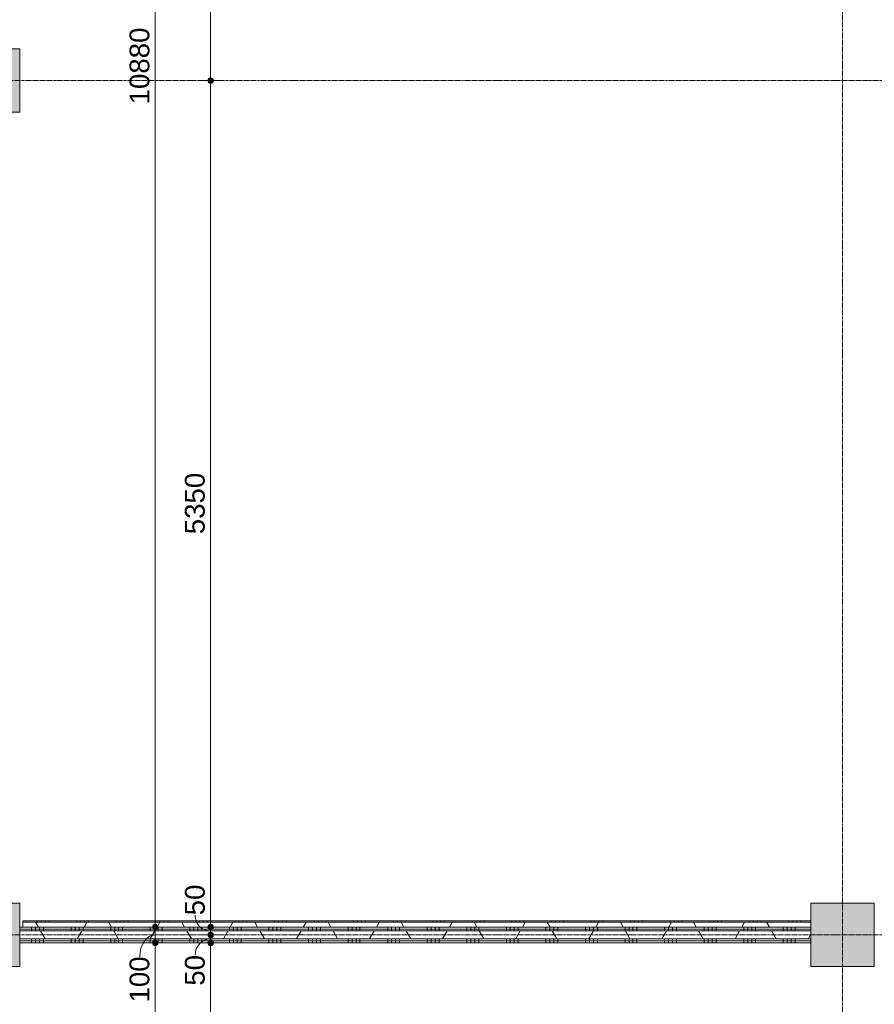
# Model space of a CAD drawing. Header units: millimetres. Extents: x 23061 to 67652, y 24168 to 59318.
# Tile 9 of 35: x 29076 to 34476, y 37362 to 43585. Entities that reach past the tile are written whole.
import ezdxf

# ---------------------------------------------------------------- set-up
doc = ezdxf.new("R2010")
doc.units = ezdxf.units.MM
doc.linetypes.add('stramien', pattern=[22.225, 12.7, -3.175, 3.175, -3.175])
doc.layers.add('00_Algemeen', color=7, linetype='Continuous', lineweight=9, true_color=0x00a600)
for name, color, linetype, lineweight in [('00_Algemeen-50', 7, 'Continuous', 9), ('22_Metselwerk', 7, 'Continuous', 18), ('25_Metaalconstructiewerk', 7, 'Continuous', 9)]:
    doc.layers.add(name, color=color, linetype=linetype, lineweight=lineweight)
doc.styles.add('Arial_1', font='arial.ttf', dxfattribs={"height": 125})
doc.dimstyles.new('00_AEE_maatvoering_2_5mm', dxfattribs={"dimscale": 304.8, "dimtxt": 127.532425, "dimasz": 0.459318, "dimexe": 0.246063, "dimexo": 0.0625, "dimgap": 0, "dimtad": 1, "dimdec": 0, "dimzin": 0, "dimdsep": 46, "dimtxsty": 'Arial_1', "dimblk1": 'DOTSMALL', "dimblk2": 'DOTSMALL', "dimsah": 1, "dimcen": 0.09, "dimdle": 0.246063, "dimazin": 0, "dimtfac": 1, "dimtdec": 4, "dimtix": 1, "dimtmove": 0, "dimatfit": 3, "dimfxl": 0.246063, "dimfxlon": 1, "dimtvp": 1, "dimtolj": 1, "dimtzin": 0, "dimarcsym": 2})
doc.dimstyles.new('00_AEE_maatvoering_2_5mm_1', dxfattribs={"dimscale": 304.8, "dimtxt": 127.532425, "dimasz": 0.459318, "dimexe": 0.246063, "dimexo": 0.0625, "dimgap": 0, "dimtad": 1, "dimdec": 0, "dimzin": 0, "dimdsep": 46, "dimtxsty": 'Arial_1', "dimblk1": 'DOTSMALL', "dimblk2": 'DOTSMALL', "dimsah": 1, "dimcen": 0.09, "dimdle": 0.246063, "dimazin": 0, "dimtfac": 1, "dimtdec": 4, "dimtix": 1, "dimtmove": 1, "dimatfit": 3, "dimfxl": 0.246063, "dimfxlon": 1, "dimtvp": 1, "dimtolj": 1, "dimtzin": 0, "dimarcsym": 2})
pattern_1 = [(270, (31476.22, 37850), (250, -4e-13), []), (270, (31451.22, 37850), (250, -4e-13), []), (270, (31426.22, 37850), (250, -4e-13), []), (270, (31401.22, 37850), (250, -4e-13), [])]
pattern_2 = [(60, (28876.22, 0), (-346.41, 200), []), (120, (28876.22, 0), (-346.41, -200), [])]

# ---------------------------------------------------------------- blocks, each defined once
blk = doc.blocks.new('Direct Shape - 2410-10368 v1 - IFC-model constructie _zonder onderbouw_ _MM21228_-1202395-02 tweede verdieping - A')
at = {"layer": '25_Metaalconstructiewerk'}
blk.add_hatch(color=256, dxfattribs=at).paths.add_polyline_path([(-200, -200), (200, -200), (200, 200), (-200, 200), (-200, -36.3)])
for p, q in [((200, 200), (-200, 200)), ((-200, 200), (-200, -200)), ((200, -200), (200, 200)), ((-200, -200), (200, -200))]:
    blk.add_line(p, q, dxfattribs=at)
blk = doc.blocks.new('Direct Shape - NLRS_28_SC_TLB_kolom vierkant prefab_gen_AT_kolom vierkant_gen_lxb 400x400_800352-1202396-02 tweede verdieping - A')
blk.add_blockref('Direct Shape - 2410-10368 v1 - IFC-model constructie _zonder onderbouw_ _MM21228_-1202395-02 tweede verdieping - A', (0, 0))
blk = doc.blocks.new('Direct Shape - NLRS_28_SC_TLB_kolom vierkant prefab_gen_AT_kolom vierkant_gen_lxb 400x400_800354-1202398-02 tweede verdieping - A')
blk.add_blockref('Direct Shape - 2410-10368 v1 - IFC-model constructie _zonder onderbouw_ _MM21228_-1202395-02 tweede verdieping - A', (0, 0))
blk = doc.blocks.new('Direct Shape - 2410-10368 v1 - IFC-model constructie _zonder onderbouw_ _MM21228_-1202427-02 tweede verdieping - A')
at = {"layer": '25_Metaalconstructiewerk'}
blk.add_hatch(color=256, dxfattribs=at).paths.add_polyline_path([(5600, 37600), (5600, 38000), (5200, 38000), (5200, 37600)])
for p, q in [((5600, 38000), (5200, 38000)), ((5200, 38000), (5200, 37600)), ((5600, 37600), (5600, 38000)), ((5200, 37600), (5600, 37600))]:
    blk.add_line(p, q, dxfattribs=at)
blk = doc.blocks.new('Direct Shape - NLRS_28_SC_TLB_kolom vierkant prefab_gen_AT_kolom vierkant_gen_lxb 400x400_800382-1202428-02 tweede verdieping - A')
blk.add_blockref('Direct Shape - 2410-10368 v1 - IFC-model constructie _zonder onderbouw_ _MM21228_-1202427-02 tweede verdieping - A', (0, 0))
blk = doc.blocks.new('2410-10368 v1 - IFC-model constructie _zonder onderbouw_ _MM21228__ifc-1-02 tweede verdieping - A')
at = {"layer": '25_Metaalconstructiewerk', "lineweight": 9}
for name, p in [('Direct Shape - NLRS_28_SC_TLB_kolom vierkant prefab_gen_AT_kolom vierkant_gen_lxb 400x400_800352-1202396-02 tweede verdieping - A', (0, 43200)), ('Direct Shape - NLRS_28_SC_TLB_kolom vierkant prefab_gen_AT_kolom vierkant_gen_lxb 400x400_800354-1202398-02 tweede verdieping - A', (0, 37800)), ('Direct Shape - NLRS_28_SC_TLB_kolom vierkant prefab_gen_AT_kolom vierkant_gen_lxb 400x400_800382-1202428-02 tweede verdieping - A', (0, 0))]:
    blk.add_blockref(name, p, dxfattribs=at)
blk = doc.blocks.new('DIMBLOCK23-02 tweede verdieping - A')
at = {"layer": '00_Algemeen-50', "transparency": 16777216}
h = blk.add_hatch(color=256, dxfattribs=at)
edge = h.paths.add_edge_path()
edge.add_arc((29932.6, 37750), 17.5, 0, 360)
h = blk.add_hatch(color=256, dxfattribs=at)
edge = h.paths.add_edge_path()
edge.add_arc((29932.6, 32450), 17.5, 0, 360)
for p, q in [((29932.6, 37750), (29857.6, 37750)), ((29932.6, 32450), (29932.6, 37750)), ((29932.6, 37750), (30007.6, 37750)), ((29932.6, 32450), (29857.6, 32450)), ((29932.6, 32450), (30007.6, 32450))]:
    blk.add_line(p, q, dxfattribs=at)
for centre in [(29932.6, 37750), (29932.6, 32450)]:
    blk.add_circle(centre, 17.5, dxfattribs=at)
at = {"layer": '00_Algemeen-50', "color": 0, "transparency": 16777216, "insert": (29770.3, 34907.7), "char_height": 125, "width": 461.471, "attachment_point": 1, "rotation": 90, "line_spacing_factor": 0.941778, "style": 'Arial_1'}
blk.add_mtext('5300', dxfattribs=at)
blk = doc.blocks.new('_DotSmall')
at = {"color": 0, "linetype": 'ByBlock', "const_width": 0.5}
blk.add_lwpolyline([(-0.0625, 0, 1), (0.0625, 0, 1)], format="xyb", close=True, dxfattribs=at)
blk = doc.blocks.new('DIMBLOCK24-02 tweede verdieping - A')
at = {"layer": '00_Algemeen-50', "transparency": 16777216}
h = blk.add_hatch(color=256, dxfattribs=at)
edge = h.paths.add_edge_path()
edge.add_arc((29932.6, 37850), 17.5, 0, 360)
h = blk.add_hatch(color=256, dxfattribs=at)
edge = h.paths.add_edge_path()
edge.add_arc((29932.6, 37750), 17.5, 0, 360)
for p, q in [((29932.6, 37850), (29857.6, 37850)), ((29932.6, 37750), (29932.6, 37850)), ((29932.6, 37850), (30007.6, 37850)), ((29932.6, 37750), (29857.6, 37750)), ((29932.6, 37750), (30007.6, 37750))]:
    blk.add_line(p, q, dxfattribs=at)
for centre in [(29932.6, 37850), (29932.6, 37750)]:
    blk.add_circle(centre, 17.5, dxfattribs=at)
blk.add_ellipse((29932.6, 37661.5), major_axis=(0, 138.5), ratio=0.708526, start_param=0, end_param=1.570796, dxfattribs=at)
at = {"layer": '00_Algemeen-50', "color": 0, "transparency": 16777216, "insert": (29770.3, 37373.1), "char_height": 125, "width": 346.103, "attachment_point": 1, "rotation": 90, "line_spacing_factor": 0.941778, "style": 'Arial_1'}
blk.add_mtext('100', dxfattribs=at)
blk = doc.blocks.new('DIMBLOCK25-02 tweede verdieping - A')
at = {"layer": '00_Algemeen-50', "transparency": 16777216}
h = blk.add_hatch(color=256, dxfattribs=at)
edge = h.paths.add_edge_path()
edge.add_arc((29932.6, 48730), 17.5, 0, 360)
h = blk.add_hatch(color=256, dxfattribs=at)
edge = h.paths.add_edge_path()
edge.add_arc((29932.6, 37850), 17.5, 0, 360)
for p, q in [((29932.6, 37850), (29932.6, 48805)), ((29932.6, 48730), (29857.6, 48730)), ((29932.6, 48730), (30007.6, 48730)), ((29932.6, 37850), (29857.6, 37850)), ((29932.6, 37850), (30007.6, 37850))]:
    blk.add_line(p, q, dxfattribs=at)
for centre in [(29932.6, 48730), (29932.6, 37850)]:
    blk.add_circle(centre, 17.5, dxfattribs=at)
at = {"layer": '00_Algemeen-50', "color": 0, "transparency": 16777216, "insert": (29770.3, 43049.7), "char_height": 125, "width": 576.839, "attachment_point": 1, "rotation": 90, "line_spacing_factor": 0.941778, "style": 'Arial_1'}
blk.add_mtext('10880', dxfattribs=at)
blk = doc.blocks.new('DIMBLOCK93-02 tweede verdieping - A')
at = {"layer": '00_Algemeen-50', "transparency": 16777216}
h = blk.add_hatch(color=256, dxfattribs=at)
edge = h.paths.add_edge_path()
edge.add_arc((30282.6, 48600), 17.5, 0, 360)
h = blk.add_hatch(color=256, dxfattribs=at)
edge = h.paths.add_edge_path()
edge.add_arc((30282.6, 43200), 17.5, 0, 360)
for p, q in [((30282.6, 48600), (30207.6, 48600)), ((30282.6, 48600), (30282.6, 43200)), ((30282.6, 48600), (30357.6, 48600)), ((30282.6, 43200), (30207.6, 43200)), ((30282.6, 43200), (30357.6, 43200))]:
    blk.add_line(p, q, dxfattribs=at)
for centre in [(30282.6, 48600), (30282.6, 43200)]:
    blk.add_circle(centre, 17.5, dxfattribs=at)
at = {"layer": '00_Algemeen-50', "color": 0, "transparency": 16777216, "insert": (30120.3, 45707.7), "char_height": 125, "width": 461.471, "attachment_point": 1, "rotation": 90, "line_spacing_factor": 0.941778, "style": 'Arial_1'}
blk.add_mtext('5400', dxfattribs=at)
blk = doc.blocks.new('DIMBLOCK94-02 tweede verdieping - A')
at = {"layer": '00_Algemeen-50', "transparency": 16777216}
h = blk.add_hatch(color=256, dxfattribs=at)
edge = h.paths.add_edge_path()
edge.add_arc((30282.6, 43200), 17.5, 0, 360)
h = blk.add_hatch(color=256, dxfattribs=at)
edge = h.paths.add_edge_path()
edge.add_arc((30282.6, 37850), 17.5, 0, 360)
for p, q in [((30282.6, 43200), (30207.6, 43200)), ((30282.6, 43200), (30282.6, 37850)), ((30282.6, 43200), (30357.6, 43200)), ((30282.6, 37850), (30207.6, 37850)), ((30282.6, 37850), (30357.6, 37850))]:
    blk.add_line(p, q, dxfattribs=at)
for centre in [(30282.6, 43200), (30282.6, 37850)]:
    blk.add_circle(centre, 17.5, dxfattribs=at)
at = {"layer": '00_Algemeen-50', "color": 0, "transparency": 16777216, "insert": (30120.3, 40332.7), "char_height": 125, "width": 461.471, "attachment_point": 1, "rotation": 90, "line_spacing_factor": 0.941778, "style": 'Arial_1'}
blk.add_mtext('5350', dxfattribs=at)
blk = doc.blocks.new('DIMBLOCK95-02 tweede verdieping - A')
at = {"layer": '00_Algemeen-50', "transparency": 16777216}
h = blk.add_hatch(color=256, dxfattribs=at)
edge = h.paths.add_edge_path()
edge.add_arc((30282.6, 37850), 17.5, 0, 360)
h = blk.add_hatch(color=256, dxfattribs=at)
edge = h.paths.add_edge_path()
edge.add_arc((30282.6, 37800), 17.5, 0, 360)
for p, q in [((30282.6, 37850), (30207.6, 37850)), ((30282.6, 37850), (30282.6, 37800)), ((30282.6, 37850), (30357.6, 37850)), ((30282.6, 37800), (30207.6, 37800)), ((30282.6, 37800), (30357.6, 37800))]:
    blk.add_line(p, q, dxfattribs=at)
for centre in [(30282.6, 37850), (30282.6, 37800)]:
    blk.add_circle(centre, 17.5, dxfattribs=at)
blk.add_ellipse((30282.6, 37924), major_axis=(0, 99), ratio=0.990457, start_param=1.570796, end_param=3.141593, dxfattribs=at)
at = {"layer": '00_Algemeen-50', "color": 0, "transparency": 16777216, "insert": (30120.3, 37924), "char_height": 125, "width": 230.736, "attachment_point": 1, "rotation": 90, "line_spacing_factor": 0.941778, "style": 'Arial_1'}
blk.add_mtext('50', dxfattribs=at)
blk = doc.blocks.new('DIMBLOCK96-02 tweede verdieping - A')
at = {"layer": '00_Algemeen-50', "transparency": 16777216}
h = blk.add_hatch(color=256, dxfattribs=at)
edge = h.paths.add_edge_path()
edge.add_arc((30282.6, 37800), 17.5, 0, 360)
h = blk.add_hatch(color=256, dxfattribs=at)
edge = h.paths.add_edge_path()
edge.add_arc((30282.6, 37750), 17.5, 0, 360)
for p, q in [((30282.6, 37800), (30207.6, 37800)), ((30282.6, 37800), (30282.6, 37750)), ((30282.6, 37800), (30357.6, 37800)), ((30282.6, 37750), (30207.6, 37750)), ((30282.6, 37750), (30357.6, 37750))]:
    blk.add_line(p, q, dxfattribs=at)
for centre in [(30282.6, 37800), (30282.6, 37750)]:
    blk.add_circle(centre, 17.5, dxfattribs=at)
blk.add_ellipse((30282.6, 37671.5), major_axis=(0, 103.5), ratio=0.947526, start_param=0, end_param=1.570796, dxfattribs=at)
at = {"layer": '00_Algemeen-50', "color": 0, "transparency": 16777216, "insert": (30120.3, 37479.2), "char_height": 125, "width": 230.736, "attachment_point": 1, "rotation": 90, "line_spacing_factor": 0.941778, "style": 'Arial_1'}
blk.add_mtext('50', dxfattribs=at)
blk = doc.blocks.new('DIMBLOCK97-02 tweede verdieping - A')
at = {"layer": '00_Algemeen-50', "transparency": 16777216}
h = blk.add_hatch(color=256, dxfattribs=at)
edge = h.paths.add_edge_path()
edge.add_arc((30282.6, 37750), 17.5, 0, 360)
h = blk.add_hatch(color=256, dxfattribs=at)
edge = h.paths.add_edge_path()
edge.add_arc((30282.6, 32450), 17.5, 0, 360)
for p, q in [((30282.6, 37750), (30207.6, 37750)), ((30282.6, 37750), (30282.6, 32450)), ((30282.6, 37750), (30357.6, 37750)), ((30282.6, 32450), (30207.6, 32450)), ((30282.6, 32450), (30357.6, 32450))]:
    blk.add_line(p, q, dxfattribs=at)
for centre in [(30282.6, 37750), (30282.6, 32450)]:
    blk.add_circle(centre, 17.5, dxfattribs=at)
at = {"layer": '00_Algemeen-50', "color": 0, "transparency": 16777216, "insert": (30120.3, 34907.7), "char_height": 125, "width": 461.471, "attachment_point": 1, "rotation": 90, "line_spacing_factor": 0.941778, "style": 'Arial_1'}
blk.add_mtext('5300', dxfattribs=at)

msp = doc.modelspace()

# ---------------------------------------------------------------- hatches: boundary and pattern name
at = {"layer": '22_Metselwerk', "lineweight": 9}
h = msp.add_hatch(dxfattribs=at)
h.set_pattern_fill('FP_21', color=256, angle=-270, style=0, pattern_type=2)
h.set_pattern_definition(pattern_1)
h.paths.add_polyline_path([(34076.2, 37837.5), (34076.2, 37850), (29076.2, 37850), (29076.2, 37837.5), (29912.7, 37837.5)])
h = msp.add_hatch(dxfattribs=at)
h.set_pattern_fill('FP_148', color=256, angle=90, style=0, pattern_type=2)
h.set_pattern_definition([(90, (31686.22, 37850), (-250, 5e-13), []), (90, (31711.22, 37850), (-250, 5e-13), []), (90, (31736.22, 37850), (-250, 5e-13), []), (90, (31761.22, 37850), (-250, 5e-13), [])])
h.paths.add_polyline_path([(34076.2, 37880), (34076.2, 37890), (29096.2, 37890), (29096.2, 37880), (29912.7, 37880)])
h = msp.add_hatch(dxfattribs=at)
h.set_pattern_fill('FP_11', color=256, angle=60, style=0, pattern_type=2)
h.set_pattern_definition(pattern_2)
h.paths.add_polyline_path([(34076.2, 37850), (34076.2, 37880), (29096.2, 37880), (29096.2, 37850), (29912.7, 37850)])
h = msp.add_hatch(dxfattribs=at)
h.set_pattern_fill('FP_21', color=256, angle=-270, style=0, pattern_type=2)
h.set_pattern_definition(pattern_1)
h.paths.add_polyline_path([(34076.2, 37825), (34076.2, 37837.5), (29076.2, 37837.5), (29076.2, 37825), (29912.7, 37825)])
h = msp.add_hatch(dxfattribs=at)
h.set_pattern_fill('FP_20', color=256, angle=60, style=0, pattern_type=2)
h.set_pattern_definition(pattern_2)
h.paths.add_polyline_path([(34076.2, 37775), (34076.2, 37825), (29076.2, 37825), (29076.2, 37775), (29912.7, 37775)])
h = msp.add_hatch(dxfattribs=at)
h.set_pattern_fill('FP_21', color=256, angle=-270, style=0, pattern_type=2)
h.set_pattern_definition(pattern_1)
h.paths.add_polyline_path([(34076.2, 37762.5), (34076.2, 37775), (29076.2, 37775), (29076.2, 37762.5), (29912.7, 37762.5)])
h = msp.add_hatch(dxfattribs=at)
h.set_pattern_fill('FP_21', color=256, angle=-270, style=0, pattern_type=2)
h.set_pattern_definition(pattern_1)
h.paths.add_polyline_path([(34076.2, 37750), (34076.2, 37762.5), (29076.2, 37762.5), (29076.2, 37750), (29912.7, 37750)])

# ---------------------------------------------------------------- linework, layer by layer
at = {"layer": '00_Algemeen', "color": 150, "linetype": 'stramien', "true_color": 0x0080ff}
for p, q in [((34276.2, 24467.7), (34276.2, 59018.3)), ((67351.6, 43200), (23360.9, 43200)), ((67351.6, 37800), (23360.9, 37800))]:
    msp.add_line(p, q, dxfattribs=at)
at = {"layer": '22_Metselwerk', "lineweight": 9}
for p, q in [((29076.2, 37850), (29076.2, 37825)), ((29076.2, 37850), (34076.2, 37850)), ((34076.2, 37890), (29096.2, 37890)), ((29096.2, 37890), (29096.2, 37850)), ((29096.2, 37880), (34076.2, 37880)), ((34076.2, 37825), (34076.2, 37890)), ((34076.2, 37837.5), (29076.2, 37837.5)), ((29076.2, 37775), (29076.2, 37750)), ((34076.2, 37762.5), (29076.2, 37762.5)), ((29076.2, 37750), (34076.2, 37750)), ((34076.2, 37750), (34076.2, 37775))]:
    msp.add_line(p, q, dxfattribs=at)
at = {"layer": '22_Metselwerk'}
for p, q in [((29076.2, 37825), (29076.2, 37775)), ((34076.2, 37825), (29076.2, 37825)), ((34076.2, 37775), (34076.2, 37825)), ((34076.2, 37775), (29076.2, 37775))]:
    msp.add_line(p, q, dxfattribs=at)

# ---------------------------------------------------------------- block references
at = {"lineweight": 5}
msp.add_blockref('2410-10368 v1 - IFC-model constructie _zonder onderbouw_ _MM21228__ifc-1-02 tweede verdieping - A', (28876.2, 0), dxfattribs=at)

# ---------------------------------------------------------------- dimensions: what is measured, and where the dimension line sits
at = {"layer": '00_Algemeen', "color": 7}
for base, p1, p2, override, picture, middle in [((29932.6, 48730), (29857.6, 37850), (29857.6, 48730), {"dimpost": '<>', "dimfxl": 10880.000001}, 'DIMBLOCK25-02 tweede verdieping - A', (29868.8, 43290)), ((30282.6, 43200), (30357.6, 48600), (30357.6, 43200), {"dimpost": '<>', "dimfxl": 5400}, 'DIMBLOCK93-02 tweede verdieping - A', (30218.8, 45900)), ((30282.6, 37850), (30357.6, 43200), (30357.6, 37850), {"dimpost": '<>', "dimfxl": 5350.000001}, 'DIMBLOCK94-02 tweede verdieping - A', (30218.7, 40525)), ((29932.6, 37750), (29857.6, 32450), (29857.6, 37750), {"dimpost": '<>', "dimfxl": 5300}, 'DIMBLOCK23-02 tweede verdieping - A', (29868.7, 35100)), ((30282.6, 32450), (30357.6, 37750), (30357.6, 32450), {"dimpost": '<>', "dimfxl": 5300}, 'DIMBLOCK97-02 tweede verdieping - A', (30218.7, 35100))]:
    dim = msp.add_linear_dim(base=base, p1=p1, p2=p2, angle=90, dimstyle='00_AEE_maatvoering_2_5mm', override=override, dxfattribs=at)
    dim.commit()
    dim.dimension.update_dxf_attribs({"geometry": picture, "text_midpoint": middle})
for base, p1, p2, override, picture, middle in [((30282.6, 37800), (30357.6, 37850), (30357.6, 37800), {"dimpost": '<>', "dimfxl": 49.999999}, 'DIMBLOCK95-02 tweede verdieping - A', (30203.6, 38039.4)), ((29932.6, 37850), (29857.6, 37750), (29857.6, 37850), {"dimpost": '<>', "dimfxl": 100}, 'DIMBLOCK24-02 tweede verdieping - A', (29853.6, 37546.2)), ((30282.6, 37750), (30357.6, 37800), (30357.6, 37750), {"dimpost": '<>', "dimfxl": 50.000001}, 'DIMBLOCK96-02 tweede verdieping - A', (30203.6, 37594.6))]:
    dim = msp.add_linear_dim(base=base, p1=p1, p2=p2, angle=90, dimstyle='00_AEE_maatvoering_2_5mm_1', override=override, dxfattribs=at)
    dim.commit()
    dim.dimension.update_dxf_attribs({"geometry": picture, "text_midpoint": middle, "dimtype": 160, "text_rotation": 90})

doc.saveas('drawing.dxf')
